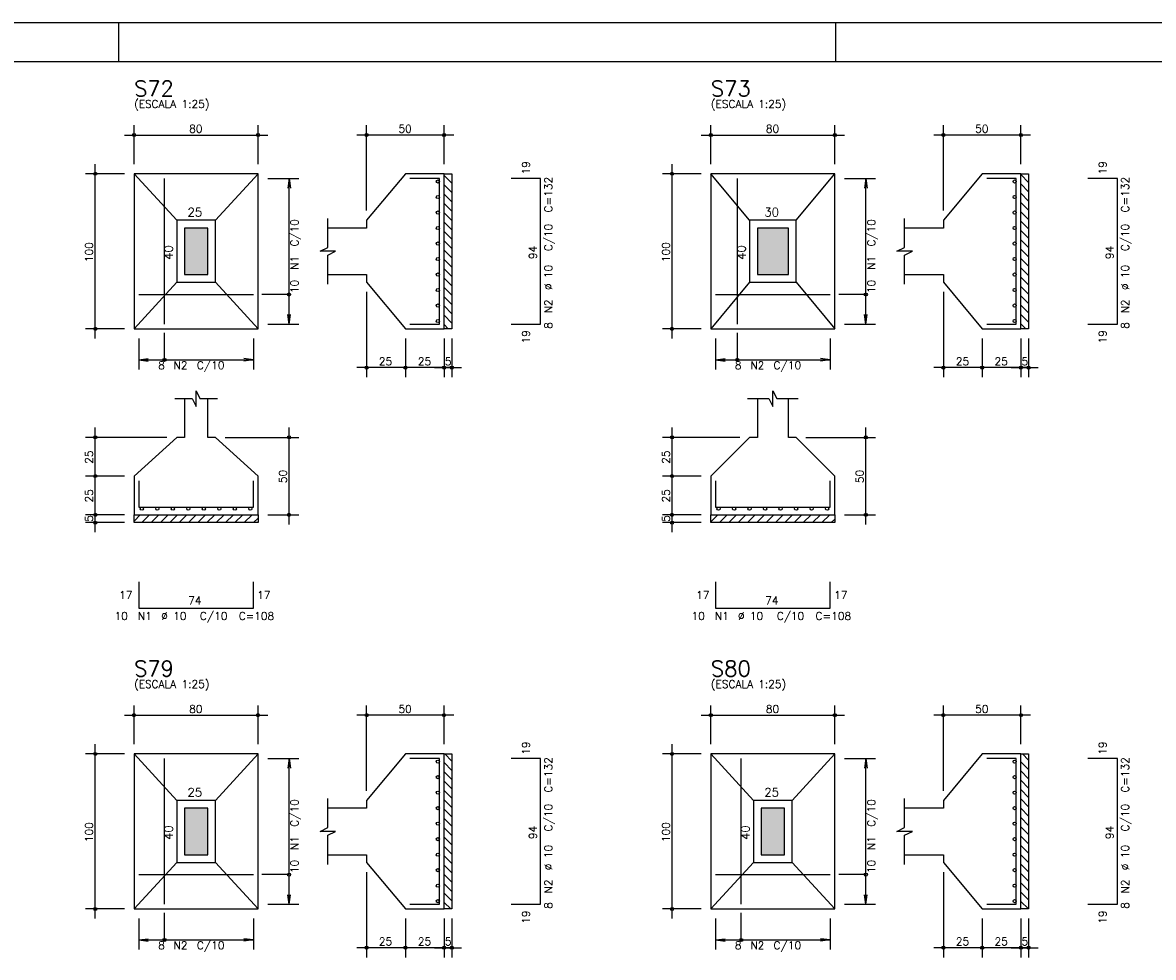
# Model space of a CAD drawing. Extents: x 0 to 119, y 0 to 84.
# Tile 10 of 12: x 61 to 90, y 60 to 84. Entities that reach past the tile are written whole.
import ezdxf

# ---------------------------------------------------------------- set-up
doc = ezdxf.new("R2010")
doc.units = 0
doc.header["$MEASUREMENT"] = 0
for name, color, linetype in [('1', 1, 'CONTINUOUS'), ('2', 2, 'CONTINUOUS'), ('3', 3, 'CONTINUOUS'), ('6', 6, 'CONTINUOUS'), ('7', 7, 'CONTINUOUS'), ('8', 8, 'CONTINUOUS'), ('9', 9, 'CONTINUOUS')]:
    doc.layers.add(name, color=color, linetype=linetype)
doc.styles.get("Standard").update_dxf_attribs({"font": 'ROMANS.SHX'})

msp = doc.modelspace()

# ---------------------------------------------------------------- linework, layer by layer
at = {"layer": '1', "linetype": 'Continuous'}
for p, q in [((0, 84.099998), (118.900002, 84.099998)), ((63.400002, 83.099998), (63.400002, 84.099998)), ((81.900002, 83.099998), (81.900002, 84.099998)), ((71.78853, 80.154575), (71.98853, 79.954575)), ((71.983521, 80.2), (71.98853, 80.194991)), ((86.67067, 80.178246), (86.87067, 79.978246)), ((71.78853, 79.914159), (71.98853, 79.714159)), ((71.78853, 79.673743), (71.98853, 79.473743)), ((86.67067, 79.93783), (86.87067, 79.73783)), ((86.67067, 79.697413), (86.87067, 79.497413)), ((71.78853, 79.433326), (71.98853, 79.233326)), ((86.67067, 79.456997), (86.87067, 79.256997)), ((71.78853, 79.19291), (71.98853, 78.99291)), ((86.67067, 79.216581), (86.87067, 79.016581)), ((71.78853, 78.952494), (71.98853, 78.752494)), ((86.67067, 78.976165), (86.87067, 78.776165)), ((71.78853, 78.712077), (71.98853, 78.512077)), ((86.67067, 78.735748), (86.87067, 78.535748)), ((86.67067, 78.495332), (86.87067, 78.295332)), ((71.78853, 78.471661), (71.98853, 78.271661)), ((71.78853, 78.231245), (71.98853, 78.031245)), ((86.67067, 78.254916), (86.87067, 78.054916)), ((71.78853, 77.990828), (71.98853, 77.790828)), ((86.67067, 78.014499), (86.87067, 77.814499)), ((71.78853, 77.750412), (71.98853, 77.550412)), ((86.67067, 77.774083), (86.87067, 77.574083)), ((71.78853, 77.509996), (71.98853, 77.309996)), ((86.67067, 77.533667), (86.87067, 77.333667)), ((71.78853, 77.269579), (71.98853, 77.069579)), ((71.78853, 77.029163), (71.98853, 76.829163)), ((86.67067, 77.29325), (86.87067, 77.09325)), ((86.67067, 77.052834), (86.87067, 76.852834)), ((71.78853, 76.788747), (71.98853, 76.588747)), ((86.67067, 76.812418), (86.87067, 76.612418)), ((71.78853, 76.548331), (71.98853, 76.348331)), ((86.67067, 76.572002), (86.87067, 76.372002)), ((71.78853, 76.307914), (71.896444, 76.2)), ((86.67067, 76.331585), (86.802255, 76.2)), ((63.78853, 71.241435), (63.947095, 71.4)), ((63.987511, 71.2), (64.187511, 71.4)), ((64.227927, 71.2), (64.427927, 71.4)), ((64.468343, 71.2), (64.668343, 71.4)), ((64.70876, 71.2), (64.90876, 71.4)), ((64.949176, 71.2), (65.149176, 71.4)), ((65.189592, 71.2), (65.389592, 71.4)), ((65.430009, 71.2), (65.630009, 71.4)), ((65.670425, 71.2), (65.870425, 71.4)), ((65.910841, 71.2), (66.110841, 71.4)), ((66.151258, 71.2), (66.351258, 71.4)), ((66.391674, 71.2), (66.591674, 71.4)), ((66.63209, 71.2), (66.83209, 71.4)), ((66.872506, 71.2), (66.98853, 71.316024)), ((78.67067, 71.217765), (78.852905, 71.4)), ((78.893322, 71.2), (79.093322, 71.4)), ((79.133738, 71.2), (79.333738, 71.4)), ((79.374154, 71.2), (79.574154, 71.4)), ((79.614571, 71.2), (79.814571, 71.4)), ((79.854987, 71.2), (80.054987, 71.4)), ((80.095403, 71.2), (80.295403, 71.4)), ((80.33582, 71.2), (80.53582, 71.4)), ((80.576236, 71.2), (80.776236, 71.4)), ((80.816652, 71.2), (81.016652, 71.4)), ((81.057069, 71.2), (81.257069, 71.4)), ((81.297485, 71.2), (81.497485, 71.4)), ((81.537901, 71.2), (81.737901, 71.4)), ((81.778317, 71.2), (81.87067, 71.292353)), ((71.804494, 65.2328), (71.98853, 65.048764)), ((86.710305, 65.2328), (86.87067, 65.072435)), ((71.78853, 65.008348), (71.98853, 64.808348)), ((86.67067, 65.032019), (86.87067, 64.832019)), ((86.67067, 64.791603), (86.87067, 64.591603)), ((71.78853, 64.767932), (71.98853, 64.567932)), ((71.78853, 64.527515), (71.98853, 64.327515)), ((86.67067, 64.551186), (86.87067, 64.351186)), ((71.78853, 64.287099), (71.98853, 64.087099)), ((86.67067, 64.31077), (86.87067, 64.11077)), ((71.78853, 64.046683), (71.98853, 63.846683)), ((86.67067, 64.070354), (86.87067, 63.870354)), ((71.78853, 63.806266), (71.98853, 63.606266)), ((86.67067, 63.829937), (86.87067, 63.629937)), ((71.78853, 63.56585), (71.98853, 63.36585)), ((71.78853, 63.325434), (71.98853, 63.125434)), ((86.67067, 63.589521), (86.87067, 63.389521)), ((86.67067, 63.349105), (86.87067, 63.149105)), ((71.78853, 63.085017), (71.98853, 62.885017)), ((86.67067, 63.108688), (86.87067, 62.908688)), ((71.78853, 62.844601), (71.98853, 62.644601)), ((86.67067, 62.868272), (86.87067, 62.668272)), ((71.78853, 62.604185), (71.98853, 62.404185)), ((86.67067, 62.627856), (86.87067, 62.427856)), ((71.78853, 62.363769), (71.98853, 62.163769)), ((86.67067, 62.387439), (86.87067, 62.187439)), ((86.67067, 62.147023), (86.87067, 61.947023)), ((71.78853, 62.123352), (71.98853, 61.923352)), ((71.78853, 61.882936), (71.98853, 61.682936)), ((86.67067, 61.906607), (86.87067, 61.706607)), ((71.78853, 61.64252), (71.98853, 61.44252)), ((86.67067, 61.666191), (86.87067, 61.466191)), ((71.78853, 61.402103), (71.957833, 61.2328)), ((86.67067, 61.425774), (86.863644, 61.2328))]:
    msp.add_line(p, q, dxfattribs=at)
for points in [[(71.78853, 76.2), (71.78853, 80.2), (71.98853, 80.2), (71.98853, 76.2), (71.78853, 76.2)], [(86.67067, 76.2), (86.67067, 80.2), (86.87067, 80.2), (86.87067, 76.2), (86.67067, 76.2)], [(63.78853, 71.4), (66.98853, 71.4), (66.98853, 71.2), (63.78853, 71.2), (63.78853, 71.4)], [(78.67067, 71.4), (81.87067, 71.4), (81.87067, 71.2), (78.67067, 71.2), (78.67067, 71.4)], [(71.78853, 61.2328), (71.78853, 65.2328), (71.98853, 65.2328), (71.98853, 61.2328), (71.78853, 61.2328)], [(86.67067, 61.2328), (86.67067, 65.2328), (86.87067, 65.2328), (86.87067, 61.2328), (86.67067, 61.2328)]]:
    msp.add_lwpolyline(points, dxfattribs=at)
at = {"layer": '2', "linetype": 'Continuous'}
for p, q in [((63.78853, 80.45), (63.78853, 81.45)), ((66.98853, 80.45), (66.98853, 81.45)), ((69.78853, 79.25), (69.78853, 81.45)), ((71.78853, 80.45), (71.78853, 81.45)), ((78.67067, 80.45), (78.67067, 81.45)), ((81.87067, 80.45), (81.87067, 81.45)), ((84.67067, 79.25), (84.67067, 81.45)), ((86.67067, 80.45), (86.67067, 81.45)), ((63.53853, 81.2), (67.23853, 81.2)), ((72.03853, 81.2), (69.53853, 81.2)), ((78.42067, 81.2), (82.12067, 81.2)), ((86.92067, 81.2), (84.42067, 81.2)), ((62.78853, 75.95), (62.78853, 80.45)), ((77.67067, 75.95), (77.67067, 80.45)), ((63.53853, 80.2), (62.53853, 80.2)), ((63.78853, 80.2), (63.78853, 80.2)), ((63.78853, 80.2), (63.78853, 80.2)), ((66.98853, 80.2), (66.98853, 80.2)), ((66.98853, 80.08), (66.98853, 80.08)), ((67.23853, 80.08), (68.03853, 80.08)), ((67.78853, 80.08), (67.755898, 79.832139)), ((67.78853, 76.32), (67.78853, 80.08)), ((67.78853, 80.08), (67.821162, 79.832139)), ((71.78853, 80.2), (71.78853, 80.2)), ((78.42067, 80.2), (77.42067, 80.2)), ((78.67067, 80.2), (78.67067, 80.2)), ((78.67067, 80.2), (78.67067, 80.2)), ((81.87067, 80.2), (81.87067, 80.2)), ((81.87067, 80.08), (81.87067, 80.08)), ((82.12067, 80.08), (82.92067, 80.08)), ((82.67067, 80.08), (82.638038, 79.832139)), ((82.67067, 76.32), (82.67067, 80.08)), ((82.67067, 80.08), (82.703302, 79.832139)), ((86.67067, 80.2), (86.67067, 80.2)), ((69.78853, 79), (69.78853, 79)), ((84.67067, 79), (84.67067, 79)), ((69.78853, 77.4), (69.78853, 77.4)), ((84.67067, 77.4), (84.67067, 77.4)), ((69.78853, 77.15), (69.78853, 74.95)), ((84.67067, 77.15), (84.67067, 74.95)), ((67.78853, 76.32), (67.755898, 76.567861)), ((67.78853, 76.32), (67.821162, 76.567861)), ((82.67067, 76.32), (82.638038, 76.567861)), ((82.67067, 76.32), (82.703302, 76.567861)), ((63.53853, 76.2), (62.53853, 76.2)), ((63.78853, 76.2), (63.78853, 76.2)), ((63.90853, 76.2), (63.90853, 76.2)), ((66.86853, 76.2), (66.86853, 76.2)), ((66.98853, 76.32), (66.98853, 76.32)), ((67.23853, 76.32), (68.03853, 76.32)), ((70.78853, 76.2), (70.78853, 76.2)), ((70.78853, 76.2), (70.78853, 76.2)), ((71.78853, 76.2), (71.78853, 76.2)), ((71.78853, 76.2), (71.78853, 76.2)), ((71.98853, 76.2), (71.98853, 76.2)), ((78.42067, 76.2), (77.42067, 76.2)), ((78.67067, 76.2), (78.67067, 76.2)), ((78.79067, 76.2), (78.79067, 76.2)), ((81.75067, 76.2), (81.75067, 76.2)), ((81.87067, 76.32), (81.87067, 76.32)), ((82.12067, 76.32), (82.92067, 76.32)), ((85.67067, 76.2), (85.67067, 76.2)), ((85.67067, 76.2), (85.67067, 76.2)), ((86.67067, 76.2), (86.67067, 76.2)), ((86.67067, 76.2), (86.67067, 76.2)), ((86.87067, 76.2), (86.87067, 76.2)), ((63.90853, 75.95), (63.90853, 75.15)), ((66.86853, 75.95), (66.86853, 75.15)), ((70.78853, 75.95), (70.78853, 74.95)), ((70.78853, 75.95), (70.78853, 74.95)), ((71.78853, 75.95), (71.78853, 74.95)), ((71.78853, 75.95), (71.78853, 74.95)), ((71.98853, 75.95), (71.98853, 74.95)), ((78.79067, 75.95), (78.79067, 75.15)), ((81.75067, 75.95), (81.75067, 75.15)), ((85.67067, 75.95), (85.67067, 74.95)), ((85.67067, 75.95), (85.67067, 74.95)), ((86.67067, 75.95), (86.67067, 74.95)), ((86.67067, 75.95), (86.67067, 74.95)), ((86.87067, 75.95), (86.87067, 74.95)), ((63.90853, 75.4), (64.156391, 75.432632)), ((63.90853, 75.4), (66.86853, 75.4)), ((63.90853, 75.4), (64.156391, 75.367368)), ((66.86853, 75.4), (66.620669, 75.432632)), ((66.86853, 75.4), (66.620669, 75.367368)), ((78.79067, 75.4), (79.038531, 75.432632)), ((78.79067, 75.4), (81.75067, 75.4)), ((78.79067, 75.4), (79.038531, 75.367368)), ((81.75067, 75.4), (81.502809, 75.432632)), ((81.75067, 75.4), (81.502809, 75.367368)), ((71.03853, 75.2), (69.53853, 75.2)), ((72.03853, 75.2), (70.53853, 75.2)), ((71.53853, 75.2), (72.23853, 75.2)), ((85.92067, 75.2), (84.42067, 75.2)), ((86.92067, 75.2), (85.42067, 75.2)), ((86.42067, 75.2), (87.12067, 75.2)), ((62.78853, 72.15), (62.78853, 73.65)), ((67.78853, 71.15), (67.78853, 73.65)), ((77.67067, 72.15), (77.67067, 73.65)), ((82.67067, 71.15), (82.67067, 73.65)), ((64.63853, 73.4), (62.53853, 73.4)), ((64.88853, 73.4), (64.88853, 73.4)), ((65.88853, 73.4), (65.88853, 73.4)), ((66.13853, 73.4), (68.03853, 73.4)), ((79.42067, 73.4), (77.42067, 73.4)), ((79.67067, 73.4), (79.67067, 73.4)), ((80.87067, 73.4), (80.87067, 73.4)), ((81.12067, 73.4), (82.92067, 73.4)), ((62.78853, 71.15), (62.78853, 72.65)), ((77.67067, 71.15), (77.67067, 72.65)), ((63.53853, 72.4), (62.53853, 72.4)), ((63.53853, 72.4), (62.53853, 72.4)), ((63.78853, 72.4), (63.78853, 72.4)), ((63.78853, 72.4), (63.78853, 72.4)), ((78.42067, 72.4), (77.42067, 72.4)), ((78.42067, 72.4), (77.42067, 72.4)), ((78.67067, 72.4), (78.67067, 72.4)), ((78.67067, 72.4), (78.67067, 72.4)), ((62.78853, 70.95), (62.78853, 71.65)), ((77.67067, 70.95), (77.67067, 71.65)), ((63.53853, 71.4), (62.53853, 71.4)), ((63.53853, 71.4), (62.53853, 71.4)), ((63.53853, 71.2), (62.53853, 71.2)), ((63.78853, 71.4), (63.78853, 71.4)), ((63.78853, 71.4), (63.78853, 71.4)), ((63.78853, 71.2), (63.78853, 71.2)), ((66.98853, 71.4), (66.98853, 71.4)), ((67.23853, 71.4), (68.03853, 71.4)), ((78.42067, 71.4), (77.42067, 71.4)), ((78.42067, 71.4), (77.42067, 71.4)), ((78.42067, 71.2), (77.42067, 71.2)), ((78.67067, 71.4), (78.67067, 71.4)), ((78.67067, 71.4), (78.67067, 71.4)), ((78.67067, 71.2), (78.67067, 71.2)), ((81.87067, 71.4), (81.87067, 71.4)), ((82.12067, 71.4), (82.92067, 71.4)), ((63.53853, 66.2328), (67.23853, 66.2328)), ((63.78853, 65.4828), (63.78853, 66.4828)), ((66.98853, 65.4828), (66.98853, 66.4828)), ((72.03853, 66.2328), (69.53853, 66.2328)), ((69.78853, 64.2828), (69.78853, 66.4828)), ((71.78853, 65.4828), (71.78853, 66.4828)), ((78.42067, 66.2328), (82.12067, 66.2328)), ((78.67067, 65.4828), (78.67067, 66.4828)), ((81.87067, 65.4828), (81.87067, 66.4828)), ((86.92067, 66.2328), (84.42067, 66.2328)), ((84.67067, 64.2828), (84.67067, 66.4828)), ((86.67067, 65.4828), (86.67067, 66.4828)), ((62.78853, 60.9828), (62.78853, 65.4828)), ((77.67067, 60.9828), (77.67067, 65.4828)), ((63.53853, 65.2328), (62.53853, 65.2328)), ((63.78853, 65.2328), (63.78853, 65.2328)), ((63.78853, 65.2328), (63.78853, 65.2328)), ((66.98853, 65.2328), (66.98853, 65.2328)), ((66.98853, 65.1128), (66.98853, 65.1128)), ((67.23853, 65.1128), (68.03853, 65.1128)), ((67.78853, 65.1128), (67.755898, 64.864939)), ((67.78853, 61.3528), (67.78853, 65.1128)), ((67.78853, 65.1128), (67.821162, 64.864939)), ((71.78853, 65.2328), (71.78853, 65.2328)), ((78.42067, 65.2328), (77.42067, 65.2328)), ((78.67067, 65.2328), (78.67067, 65.2328)), ((78.67067, 65.2328), (78.67067, 65.2328)), ((81.87067, 65.2328), (81.87067, 65.2328)), ((81.87067, 65.1128), (81.87067, 65.1128)), ((82.12067, 65.1128), (82.92067, 65.1128)), ((82.67067, 65.1128), (82.638038, 64.864939)), ((82.67067, 61.3528), (82.67067, 65.1128)), ((82.67067, 65.1128), (82.703302, 64.864939)), ((86.67067, 65.2328), (86.67067, 65.2328)), ((69.78853, 64.0328), (69.78853, 64.0328)), ((84.67067, 64.0328), (84.67067, 64.0328)), ((69.78853, 62.4328), (69.78853, 62.4328)), ((69.78853, 62.1828), (69.78853, 59.9828)), ((84.67067, 62.4328), (84.67067, 62.4328)), ((84.67067, 62.1828), (84.67067, 59.9828)), ((67.78853, 61.3528), (67.755898, 61.600661)), ((67.78853, 61.3528), (67.821162, 61.600661)), ((82.67067, 61.3528), (82.638038, 61.600661)), ((82.67067, 61.3528), (82.703302, 61.600661)), ((66.98853, 61.3528), (66.98853, 61.3528)), ((67.23853, 61.3528), (68.03853, 61.3528)), ((81.87067, 61.3528), (81.87067, 61.3528)), ((82.12067, 61.3528), (82.92067, 61.3528)), ((63.53853, 61.2328), (62.53853, 61.2328)), ((63.78853, 61.2328), (63.78853, 61.2328)), ((63.90853, 61.2328), (63.90853, 61.2328)), ((63.90853, 60.9828), (63.90853, 60.1828)), ((66.86853, 61.2328), (66.86853, 61.2328)), ((66.86853, 60.9828), (66.86853, 60.1828)), ((70.78853, 61.2328), (70.78853, 61.2328)), ((70.78853, 61.2328), (70.78853, 61.2328)), ((70.78853, 60.9828), (70.78853, 59.9828)), ((70.78853, 60.9828), (70.78853, 59.9828)), ((71.78853, 61.2328), (71.78853, 61.2328)), ((71.78853, 61.2328), (71.78853, 61.2328)), ((71.78853, 60.9828), (71.78853, 59.9828)), ((71.78853, 60.9828), (71.78853, 59.9828)), ((71.98853, 61.2328), (71.98853, 61.2328)), ((71.98853, 60.9828), (71.98853, 59.9828)), ((78.42067, 61.2328), (77.42067, 61.2328)), ((78.67067, 61.2328), (78.67067, 61.2328)), ((78.79067, 61.2328), (78.79067, 61.2328)), ((78.79067, 60.9828), (78.79067, 60.1828)), ((81.75067, 61.2328), (81.75067, 61.2328)), ((81.75067, 60.9828), (81.75067, 60.1828)), ((85.67067, 61.2328), (85.67067, 61.2328)), ((85.67067, 61.2328), (85.67067, 61.2328)), ((85.67067, 60.9828), (85.67067, 59.9828)), ((85.67067, 60.9828), (85.67067, 59.9828)), ((86.67067, 61.2328), (86.67067, 61.2328)), ((86.67067, 61.2328), (86.67067, 61.2328)), ((86.67067, 60.9828), (86.67067, 59.9828)), ((86.67067, 60.9828), (86.67067, 59.9828)), ((86.87067, 61.2328), (86.87067, 61.2328)), ((86.87067, 60.9828), (86.87067, 59.9828)), ((63.90853, 60.4328), (64.156391, 60.465432)), ((63.90853, 60.4328), (66.86853, 60.4328)), ((63.90853, 60.4328), (64.156391, 60.400168)), ((66.86853, 60.4328), (66.620669, 60.465432)), ((66.86853, 60.4328), (66.620669, 60.400168)), ((78.79067, 60.4328), (79.038531, 60.465432)), ((78.79067, 60.4328), (81.75067, 60.4328)), ((78.79067, 60.4328), (79.038531, 60.400168)), ((81.75067, 60.4328), (81.502809, 60.465432)), ((81.75067, 60.4328), (81.502809, 60.400168)), ((71.03853, 60.2328), (69.53853, 60.2328)), ((72.03853, 60.2328), (70.53853, 60.2328)), ((71.53853, 60.2328), (72.23853, 60.2328)), ((85.92067, 60.2328), (84.42067, 60.2328)), ((86.92067, 60.2328), (85.42067, 60.2328)), ((86.42067, 60.2328), (87.12067, 60.2328))]:
    msp.add_line(p, q, dxfattribs=at)
for points in [[(63.78853, 76.2), (66.98853, 76.2), (66.98853, 80.2), (63.78853, 80.2), (63.78853, 76.2)], [(64.88853, 79), (63.78853, 80.2)], [(65.88853, 79), (66.98853, 80.2)], [(68.78853, 77.6), (69.78853, 77.6), (69.78853, 77.4), (70.78853, 76.2), (71.78853, 76.2), (71.78853, 80.2), (70.78853, 80.2), (69.78853, 79), (69.78853, 78.8), (68.78853, 78.8)], [(78.67067, 76.2), (81.87067, 76.2), (81.87067, 80.2), (78.67067, 80.2), (78.67067, 76.2)], [(79.67067, 79), (78.67067, 80.2)], [(80.87067, 79), (81.87067, 80.2)], [(83.67067, 77.6), (84.67067, 77.6), (84.67067, 77.4), (85.67067, 76.2), (86.67067, 76.2), (86.67067, 80.2), (85.67067, 80.2), (84.67067, 79), (84.67067, 78.8), (83.67067, 78.8)], [(64.88853, 77.4), (65.88853, 77.4), (65.88853, 79), (64.88853, 79), (64.88853, 77.4)], [(65.08853, 77.6), (65.68853, 77.6), (65.68853, 78.8), (65.08853, 78.8), (65.08853, 77.6)], [(68.78853, 77.35), (68.78853, 78.1), (68.98853, 78.2), (68.58853, 78.2), (68.78853, 78.3), (68.78853, 79.05)], [(79.67067, 77.4), (80.87067, 77.4), (80.87067, 79), (79.67067, 79), (79.67067, 77.4)], [(79.87067, 77.6), (80.67067, 77.6), (80.67067, 78.8), (79.87067, 78.8), (79.87067, 77.6)], [(83.67067, 77.35), (83.67067, 78.1), (83.87067, 78.2), (83.47067, 78.2), (83.67067, 78.3), (83.67067, 79.05)], [(64.88853, 77.4), (63.78853, 76.2)], [(65.88853, 77.4), (66.98853, 76.2)], [(79.67067, 77.4), (78.67067, 76.2)], [(80.87067, 77.4), (81.87067, 76.2)], [(67.78853, 77.085), (67.08853, 77.085)], [(82.67067, 77.085), (81.97067, 77.085)], [(64.57353, 75.4), (64.57353, 76.1)], [(79.35567, 75.4), (79.35567, 76.1)], [(65.08853, 74.4), (65.08853, 73.4), (64.88853, 73.4), (63.78853, 72.4), (63.78853, 71.4), (66.98853, 71.4), (66.98853, 72.4), (65.88853, 73.4), (65.68853, 73.4), (65.68853, 74.4)], [(64.83853, 74.4), (65.28853, 74.4), (65.38853, 74.2), (65.38853, 74.6), (65.48853, 74.4), (65.93853, 74.4)], [(79.87067, 74.4), (79.87067, 73.4), (79.67067, 73.4), (78.67067, 72.4), (78.67067, 71.4), (81.87067, 71.4), (81.87067, 72.4), (80.87067, 73.4), (80.67067, 73.4), (80.67067, 74.4)], [(79.62067, 74.4), (80.17067, 74.4), (80.27067, 74.2), (80.27067, 74.6), (80.37067, 74.4), (80.92067, 74.4)], [(63.78853, 61.2328), (66.98853, 61.2328), (66.98853, 65.2328), (63.78853, 65.2328), (63.78853, 61.2328)], [(64.88853, 64.0328), (63.78853, 65.2328)], [(65.88853, 64.0328), (66.98853, 65.2328)], [(68.78853, 62.6328), (69.78853, 62.6328), (69.78853, 62.4328), (70.78853, 61.2328), (71.78853, 61.2328), (71.78853, 65.2328), (70.78853, 65.2328), (69.78853, 64.0328), (69.78853, 63.8328), (68.78853, 63.8328)], [(78.67067, 61.2328), (81.87067, 61.2328), (81.87067, 65.2328), (78.67067, 65.2328), (78.67067, 61.2328)], [(79.77067, 64.0328), (78.67067, 65.2328)], [(80.77067, 64.0328), (81.87067, 65.2328)], [(83.67067, 62.6328), (84.67067, 62.6328), (84.67067, 62.4328), (85.67067, 61.2328), (86.67067, 61.2328), (86.67067, 65.2328), (85.67067, 65.2328), (84.67067, 64.0328), (84.67067, 63.8328), (83.67067, 63.8328)], [(64.88853, 62.4328), (65.88853, 62.4328), (65.88853, 64.0328), (64.88853, 64.0328), (64.88853, 62.4328)], [(68.78853, 62.3828), (68.78853, 63.1328), (68.98853, 63.2328), (68.58853, 63.2328), (68.78853, 63.3328), (68.78853, 64.0828)], [(79.77067, 62.4328), (80.77067, 62.4328), (80.77067, 64.0328), (79.77067, 64.0328), (79.77067, 62.4328)], [(83.67067, 62.3828), (83.67067, 63.1328), (83.87067, 63.2328), (83.47067, 63.2328), (83.67067, 63.3328), (83.67067, 64.0828)], [(65.08853, 62.6328), (65.68853, 62.6328), (65.68853, 63.8328), (65.08853, 63.8328), (65.08853, 62.6328)], [(79.97067, 62.6328), (80.57067, 62.6328), (80.57067, 63.8328), (79.97067, 63.8328), (79.97067, 62.6328)], [(64.88853, 62.4328), (63.78853, 61.2328)], [(65.88853, 62.4328), (66.98853, 61.2328)], [(79.77067, 62.4328), (78.67067, 61.2328)], [(80.77067, 62.4328), (81.87067, 61.2328)], [(67.78853, 62.1178), (67.08853, 62.1178)], [(82.67067, 62.1178), (81.97067, 62.1178)], [(64.57353, 60.4328), (64.57353, 61.1328)], [(79.45567, 60.4328), (79.45567, 61.1328)]]:
    msp.add_lwpolyline(points, dxfattribs=at)
for centre, radius in [((63.78853, 81.2), 0.04), ((63.78853, 81.2), 0.02), ((66.98853, 81.2), 0.04), ((66.98853, 81.2), 0.02), ((69.78853, 81.2), 0.04), ((69.78853, 81.2), 0.02), ((71.78853, 81.2), 0.04), ((71.78853, 81.2), 0.02), ((78.67067, 81.2), 0.04), ((78.67067, 81.2), 0.02), ((81.87067, 81.2), 0.04), ((81.87067, 81.2), 0.02), ((84.67067, 81.2), 0.04), ((84.67067, 81.2), 0.02), ((86.67067, 81.2), 0.04), ((86.67067, 81.2), 0.02), ((62.78853, 80.2), 0.04), ((77.67067, 80.2), 0.04), ((62.78853, 80.2), 0.02), ((77.67067, 80.2), 0.02), ((67.78853, 77.085), 0.04), ((82.67067, 77.085), 0.04), ((62.78853, 76.2), 0.04), ((62.78853, 76.2), 0.02), ((77.67067, 76.2), 0.04), ((77.67067, 76.2), 0.02), ((64.57353, 75.4), 0.04), ((79.35567, 75.4), 0.04), ((69.78853, 75.2), 0.04), ((69.78853, 75.2), 0.02), ((70.78853, 75.2), 0.04), ((70.78853, 75.2), 0.04), ((70.78853, 75.2), 0.02), ((70.78853, 75.2), 0.02), ((71.78853, 75.2), 0.04), ((71.78853, 75.2), 0.04), ((71.78853, 75.2), 0.02), ((71.78853, 75.2), 0.02), ((71.98853, 75.2), 0.04), ((71.98853, 75.2), 0.02), ((84.67067, 75.2), 0.04), ((84.67067, 75.2), 0.02), ((85.67067, 75.2), 0.04), ((85.67067, 75.2), 0.04), ((85.67067, 75.2), 0.02), ((85.67067, 75.2), 0.02), ((86.67067, 75.2), 0.04), ((86.67067, 75.2), 0.04), ((86.67067, 75.2), 0.02), ((86.67067, 75.2), 0.02), ((86.87067, 75.2), 0.04), ((86.87067, 75.2), 0.02), ((62.78853, 73.4), 0.04), ((62.78853, 73.4), 0.02), ((67.78853, 73.4), 0.04), ((67.78853, 73.4), 0.02), ((77.67067, 73.4), 0.04), ((77.67067, 73.4), 0.02), ((82.67067, 73.4), 0.04), ((82.67067, 73.4), 0.02), ((62.78853, 72.4), 0.04), ((62.78853, 72.4), 0.04), ((62.78853, 72.4), 0.02), ((62.78853, 72.4), 0.02), ((77.67067, 72.4), 0.04), ((77.67067, 72.4), 0.04), ((77.67067, 72.4), 0.02), ((77.67067, 72.4), 0.02), ((62.78853, 71.4), 0.04), ((62.78853, 71.4), 0.04), ((62.78853, 71.2), 0.04), ((62.78853, 71.4), 0.02), ((62.78853, 71.4), 0.02), ((62.78853, 71.2), 0.02), ((67.78853, 71.4), 0.04), ((67.78853, 71.4), 0.02), ((77.67067, 71.4), 0.04), ((77.67067, 71.4), 0.04), ((77.67067, 71.2), 0.04), ((77.67067, 71.4), 0.02), ((77.67067, 71.4), 0.02), ((77.67067, 71.2), 0.02), ((82.67067, 71.4), 0.04), ((82.67067, 71.4), 0.02), ((63.78853, 66.2328), 0.04), ((63.78853, 66.2328), 0.02), ((66.98853, 66.2328), 0.04), ((66.98853, 66.2328), 0.02), ((69.78853, 66.2328), 0.04), ((69.78853, 66.2328), 0.02), ((71.78853, 66.2328), 0.04), ((71.78853, 66.2328), 0.02), ((78.67067, 66.2328), 0.04), ((78.67067, 66.2328), 0.02), ((81.87067, 66.2328), 0.04), ((81.87067, 66.2328), 0.02), ((84.67067, 66.2328), 0.04), ((84.67067, 66.2328), 0.02), ((86.67067, 66.2328), 0.04), ((86.67067, 66.2328), 0.02), ((62.78853, 65.2328), 0.04), ((62.78853, 65.2328), 0.02), ((77.67067, 65.2328), 0.04), ((77.67067, 65.2328), 0.02), ((67.78853, 62.1178), 0.04), ((82.67067, 62.1178), 0.04), ((62.78853, 61.2328), 0.04), ((77.67067, 61.2328), 0.04), ((62.78853, 61.2328), 0.02), ((77.67067, 61.2328), 0.02), ((64.57353, 60.4328), 0.04), ((79.45567, 60.4328), 0.04), ((69.78853, 60.2328), 0.04), ((69.78853, 60.2328), 0.02), ((70.78853, 60.2328), 0.04), ((70.78853, 60.2328), 0.04), ((70.78853, 60.2328), 0.02), ((70.78853, 60.2328), 0.02), ((71.78853, 60.2328), 0.04), ((71.78853, 60.2328), 0.04), ((71.78853, 60.2328), 0.02), ((71.78853, 60.2328), 0.02), ((71.98853, 60.2328), 0.04), ((71.98853, 60.2328), 0.02), ((84.67067, 60.2328), 0.04), ((84.67067, 60.2328), 0.02), ((85.67067, 60.2328), 0.04), ((85.67067, 60.2328), 0.04), ((85.67067, 60.2328), 0.02), ((85.67067, 60.2328), 0.02), ((86.67067, 60.2328), 0.04), ((86.67067, 60.2328), 0.04), ((86.67067, 60.2328), 0.02), ((86.67067, 60.2328), 0.02), ((86.87067, 60.2328), 0.04), ((86.87067, 60.2328), 0.02)]:
    msp.add_circle(centre, radius, dxfattribs=at)
at = {"layer": '3', "linetype": 'Continuous'}
for centre in [(71.62722, 80), (86.50936, 80), (71.62722, 79.6), (86.50936, 79.6), (71.62722, 79.2), (86.50936, 79.2), (71.62722, 78.8), (86.50936, 78.8), (71.62722, 78.4), (86.50936, 78.4), (71.62722, 78), (86.50936, 78), (71.62722, 77.6), (86.50936, 77.6), (71.62722, 77.2), (86.50936, 77.2), (71.62722, 76.8), (86.50936, 76.8), (71.62722, 76.4), (86.50936, 76.4), (63.98853, 71.55869), (64.38853, 71.55869), (64.78853, 71.55869), (65.18853, 71.55869), (65.58853, 71.55869), (65.98853, 71.55869), (66.38853, 71.55869), (66.78853, 71.55869), (78.87067, 71.55869), (79.27067, 71.55869), (79.67067, 71.55869), (80.07067, 71.55869), (80.47067, 71.55869), (80.87067, 71.55869), (81.27067, 71.55869), (81.67067, 71.55869), (71.62722, 65.0328), (86.50936, 65.0328), (71.62722, 64.6328), (86.50936, 64.6328), (71.62722, 64.2328), (86.50936, 64.2328), (71.62722, 63.8328), (86.50936, 63.8328), (71.62722, 63.4328), (86.50936, 63.4328), (71.62722, 63.0328), (86.50936, 63.0328), (71.62722, 62.6328), (86.50936, 62.6328), (71.62722, 62.2328), (86.50936, 62.2328), (71.62722, 61.8328), (86.50936, 61.8328), (71.62722, 61.4328), (86.50936, 61.4328)]:
    msp.add_circle(centre, 0.04131, dxfattribs=at)
at = {"layer": '6', "linetype": 'Continuous'}
for p, q in [((64.57353, 76.32), (64.57353, 80.08)), ((71.66853, 80.08), (70.90853, 80.08)), ((71.66853, 76.32), (71.66853, 80.08)), ((74.27853, 80.08), (73.51853, 80.08)), ((74.27853, 76.32), (74.27853, 80.08)), ((79.35567, 76.32), (79.35567, 80.08)), ((86.55067, 80.08), (85.79067, 80.08)), ((86.55067, 76.32), (86.55067, 80.08)), ((89.16067, 80.08), (88.40067, 80.08)), ((89.16067, 76.32), (89.16067, 80.08)), ((63.90853, 77.085), (66.86853, 77.085)), ((78.79067, 77.085), (81.75067, 77.085)), ((70.90853, 76.32), (71.66853, 76.32)), ((73.51853, 76.32), (74.27853, 76.32)), ((85.79067, 76.32), (86.55067, 76.32)), ((88.40067, 76.32), (89.16067, 76.32)), ((63.90853, 72.28), (63.90853, 71.6)), ((66.86853, 71.6), (66.86853, 72.28)), ((78.79067, 72.28), (78.79067, 71.6)), ((81.75067, 71.6), (81.75067, 72.28)), ((63.90853, 71.6), (66.86853, 71.6)), ((78.79067, 71.6), (81.75067, 71.6)), ((63.90853, 69.67), (63.90853, 68.99)), ((66.86853, 68.99), (66.86853, 69.67)), ((78.79067, 69.67), (78.79067, 68.99)), ((81.75067, 68.99), (81.75067, 69.67)), ((63.90853, 68.99), (66.86853, 68.99)), ((78.79067, 68.99), (81.75067, 68.99)), ((64.57353, 61.3528), (64.57353, 65.1128)), ((71.66853, 65.1128), (70.90853, 65.1128)), ((71.66853, 61.3528), (71.66853, 65.1128)), ((74.27853, 65.1128), (73.51853, 65.1128)), ((74.27853, 61.3528), (74.27853, 65.1128)), ((79.45567, 61.3528), (79.45567, 65.1128)), ((86.55067, 65.1128), (85.79067, 65.1128)), ((86.55067, 61.3528), (86.55067, 65.1128)), ((89.16067, 65.1128), (88.40067, 65.1128)), ((89.16067, 61.3528), (89.16067, 65.1128)), ((63.90853, 62.1178), (66.86853, 62.1178)), ((78.79067, 62.1178), (81.75067, 62.1178)), ((70.90853, 61.3528), (71.66853, 61.3528)), ((73.51853, 61.3528), (74.27853, 61.3528)), ((85.79067, 61.3528), (86.55067, 61.3528)), ((88.40067, 61.3528), (89.16067, 61.3528))]:
    msp.add_line(p, q, dxfattribs=at)
at = {"layer": '8', "linetype": 'Continuous'}
msp.add_line((2.5, 83.099998), (117.900002, 83.099998), dxfattribs=at)
at = {"layer": '9', "linetype": 'Continuous'}
for points in [[(65.08853, 77.6), (65.68853, 77.6), (65.68853, 78.8)], [(65.08853, 77.6), (65.68853, 78.8), (65.08853, 78.8)], [(65.08853, 77.6), (65.08853, 78.8), (65.08853, 77.6)], [(79.87067, 77.6), (80.67067, 77.6), (80.67067, 78.8)], [(79.87067, 77.6), (80.67067, 78.8), (79.87067, 78.8)], [(79.87067, 77.6), (79.87067, 78.8), (79.87067, 77.6)], [(65.08853, 62.6328), (65.68853, 62.6328), (65.68853, 63.8328)], [(65.08853, 62.6328), (65.68853, 63.8328), (65.08853, 63.8328)], [(65.08853, 62.6328), (65.08853, 63.8328), (65.08853, 62.6328)], [(79.97067, 62.6328), (80.57067, 62.6328), (80.57067, 63.8328)], [(79.97067, 62.6328), (80.57067, 63.8328), (79.97067, 63.8328)], [(79.97067, 62.6328), (79.97067, 63.8328), (79.97067, 62.6328)]]:
    msp.add_solid(points, dxfattribs=at)

# ---------------------------------------------------------------- texts
at = {"layer": '2', "linetype": 'Continuous'}
for s, height, p in [('(ESCALA 1:25)', 0.2, (63.78853, 81.9)), ('(ESCALA 1:25)', 0.2, (78.67067, 81.9)), ('80', 0.2, (65.20853, 81.26)), ('50', 0.2, (70.60853, 81.26)), ('80', 0.2, (80.09067, 81.26)), ('50', 0.2, (85.49067, 81.26)), ('25', 0.22, (65.16853, 79.1)), ('30', 0.22, (80.05067, 79.1)), ('8', 0.2, (64.40853, 75.16)), ('N2', 0.2, (64.80853, 75.16)), ('C/10', 0.2, (65.40853, 75.16)), ('25', 0.2, (70.10853, 75.26)), ('25', 0.2, (71.10853, 75.26)), ('5', 0.2, (71.80853, 75.26)), ('8', 0.2, (79.29067, 75.16)), ('N2', 0.2, (79.69067, 75.16)), ('C/10', 0.2, (80.29067, 75.16)), ('25', 0.2, (84.99067, 75.26)), ('25', 0.2, (85.99067, 75.26)), ('5', 0.2, (86.69067, 75.26)), ('17', 0.2, (63.40853, 69.23)), ('74', 0.2, (65.18853, 69.09)), ('17', 0.2, (66.96853, 69.23)), ('17', 0.2, (78.29067, 69.23)), ('74', 0.2, (80.07067, 69.09)), ('17', 0.2, (81.85067, 69.23)), ('10', 0.2, (63.28853, 68.69)), ('N1', 0.2, (63.88853, 68.69)), ('%%c 10', 0.2, (64.48853, 68.69)), ('C/10', 0.2, (65.48853, 68.69)), ('C=108', 0.2, (66.48853, 68.69)), ('10', 0.2, (78.17067, 68.69)), ('N1', 0.2, (78.77067, 68.69)), ('%%c 10', 0.2, (79.37067, 68.69)), ('C/10', 0.2, (80.37067, 68.69)), ('C=108', 0.2, (81.37067, 68.69)), ('(ESCALA 1:25)', 0.2, (63.78853, 66.9328)), ('(ESCALA 1:25)', 0.2, (78.67067, 66.9328)), ('80', 0.2, (65.20853, 66.2928)), ('50', 0.2, (70.60853, 66.2928)), ('80', 0.2, (80.09067, 66.2928)), ('50', 0.2, (85.49067, 66.2928)), ('25', 0.22, (65.16853, 64.1328)), ('25', 0.22, (80.05067, 64.1328)), ('8', 0.2, (64.40853, 60.1928)), ('N2', 0.2, (64.80853, 60.1928)), ('C/10', 0.2, (65.40853, 60.1928)), ('25', 0.2, (70.10853, 60.2928)), ('25', 0.2, (71.10853, 60.2928)), ('5', 0.2, (71.80853, 60.2928)), ('8', 0.2, (79.29067, 60.1928)), ('N2', 0.2, (79.69067, 60.1928)), ('C/10', 0.2, (80.29067, 60.1928)), ('25', 0.2, (84.99067, 60.2928)), ('25', 0.2, (85.99067, 60.2928)), ('5', 0.2, (86.69067, 60.2928))]:
    msp.add_text(s, height=height, dxfattribs=at).set_placement(p)
for s, height, p in [('19', 0.2, (73.99853, 80.18)), ('19', 0.2, (88.88067, 80.18)), ('C=132', 0.2, (74.57853, 79.2)), ('C=132', 0.2, (89.46067, 79.2)), ('C/10', 0.2, (68.02853, 78.32)), ('C/10', 0.2, (82.91067, 78.32)), ('C/10', 0.2, (74.57853, 78.2)), ('C/10', 0.2, (89.46067, 78.2)), ('100', 0.2, (62.72853, 77.92)), ('40', 0.22, (64.78853, 77.98)), ('94', 0.2, (74.17853, 78)), ('100', 0.2, (77.61067, 77.92)), ('40', 0.22, (79.57067, 77.98)), ('94', 0.2, (89.06067, 78)), ('N1', 0.2, (68.02853, 77.72)), ('N1', 0.2, (82.91067, 77.72)), ('%%c 10', 0.2, (74.57853, 77.2)), ('%%c 10', 0.2, (89.46067, 77.2)), ('10', 0.2, (68.02853, 77.12)), ('10', 0.2, (82.91067, 77.12)), ('N2', 0.2, (74.57853, 76.6)), ('N2', 0.2, (89.46067, 76.6)), ('8', 0.2, (74.57853, 76.2)), ('8', 0.2, (89.46067, 76.2)), ('19', 0.2, (73.99853, 75.82)), ('19', 0.2, (88.88067, 75.82)), ('25', 0.2, (62.72853, 72.72)), ('25', 0.2, (77.61067, 72.72)), ('50', 0.2, (67.72853, 72.22)), ('50', 0.2, (82.61067, 72.22)), ('25', 0.2, (62.72853, 71.72)), ('25', 0.2, (77.61067, 71.72)), ('5', 0.2, (62.72853, 71.22)), ('5', 0.2, (77.61067, 71.22)), ('19', 0.2, (73.99853, 65.2128)), ('19', 0.2, (88.88067, 65.2128)), ('C=132', 0.2, (74.57853, 64.2328)), ('C=132', 0.2, (89.46067, 64.2328)), ('C/10', 0.2, (68.02853, 63.3528)), ('C/10', 0.2, (82.91067, 63.3528)), ('C/10', 0.2, (74.57853, 63.2328)), ('C/10', 0.2, (89.46067, 63.2328)), ('100', 0.2, (62.72853, 62.9528)), ('40', 0.22, (64.78853, 63.0128)), ('94', 0.2, (74.17853, 63.0328)), ('100', 0.2, (77.61067, 62.9528)), ('40', 0.22, (79.67067, 63.0128)), ('94', 0.2, (89.06067, 63.0328)), ('N1', 0.2, (68.02853, 62.7528)), ('N1', 0.2, (82.91067, 62.7528)), ('%%c 10', 0.2, (74.57853, 62.2328)), ('%%c 10', 0.2, (89.46067, 62.2328)), ('10', 0.2, (68.02853, 62.1528)), ('10', 0.2, (82.91067, 62.1528)), ('N2', 0.2, (74.57853, 61.6328)), ('N2', 0.2, (89.46067, 61.6328)), ('8', 0.2, (74.57853, 61.2328)), ('8', 0.2, (89.46067, 61.2328)), ('19', 0.2, (73.99853, 60.8528)), ('19', 0.2, (88.88067, 60.8528))]:
    msp.add_text(s, height=height, rotation=90, dxfattribs=at).set_placement(p)
at = {"layer": '7', "linetype": 'Continuous'}
for s, p in [('S72', (63.78853, 82.2)), ('S73', (78.67067, 82.2)), ('S79', (63.78853, 67.2328)), ('S80', (78.67067, 67.2328))]:
    msp.add_text(s, height=0.4, dxfattribs=at).set_placement(p)

doc.saveas('drawing.dxf')
